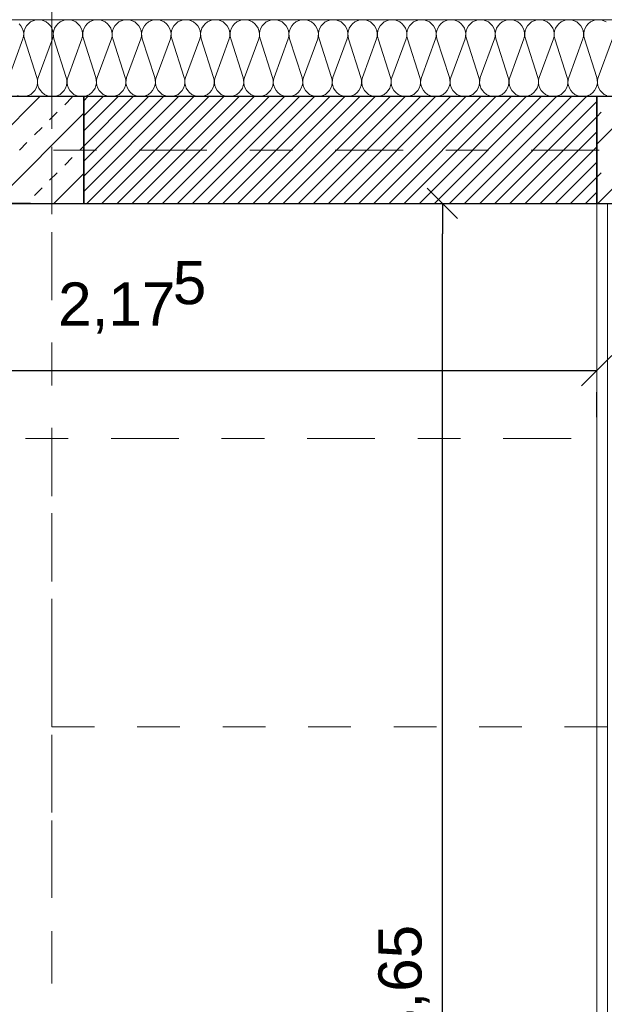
# Model space of a CAD drawing. Header units: metres. Extents: x -45.2 to 14.3, y -31.8 to 10.2.
# Tile 67 of 152: x -28.4 to -27.1, y -2 to 0.3. Entities that reach past the tile are written whole.
import ezdxf

# ---------------------------------------------------------------- set-up
doc = ezdxf.new("R2010")
doc.units = ezdxf.units.M
doc.header["$LTSCALE"] = 0.05
doc.linetypes.add('Achsen 01', pattern=[5.291531, 3.175, -1.058062, 0.352704, -0.705764])
doc.linetypes.add('Raster 01', pattern=[2, 1, -1])
doc.layers.get('0').update_dxf_attribs({"lineweight": 25})
for name, color, linetype, lineweight in [('013_Beton und Stahlbetonarbeiten-330 Außenwände', 7, 'Continuous', 25), ('039_Trockenbauarbeiten-340 Gipskarton', 7, 'Continuous', 9), ('AV1-Einrichtung Bemaßung', 7, 'Continuous', 9), ('AV1-Schnitt Achsen', 7, 'Achsen 01', 18)]:
    doc.layers.add(name, color=color, linetype=linetype, lineweight=lineweight)
for name, color, linetype, lineweight, true_color in [('014_Fassadenarbeiten-330 mineralische Dämmung', 7, 'Continuous', 9, 0x666666), ('AV1-Achsen', 1, 'Achsen 01', 18, 0xff0000), ('AV1-Raster', 7, 'Raster 01', 9, 0xa6a6a6)]:
    doc.layers.add(name, color=color, linetype=linetype, lineweight=lineweight, true_color=true_color)
doc.styles.add('Arial', font='arial.ttf')

msp = doc.modelspace()

# ---------------------------------------------------------------- linework, layer by layer
at = {"color": 0, "linetype": 'Continuous', "lineweight": 15}
for p, q in [((-27.4713, -0.0896), (-27.4006, -0.1604)), ((-27.0396, -0.4811), (-27.1104, -0.5518))]:
    msp.add_line(p, q, dxfattribs=at)
at = {"color": 0, "linetype": 'ByBlock', "lineweight": -2}
for p, q in [((-27.436, -0.125), (-27.436, -0.1957)), ((-27.075, -0.5164), (-27.1457, -0.5164))]:
    msp.add_line(p, q, dxfattribs=at)
at = {"layer": '013_Beton und Stahlbetonarbeiten-330 Außenwände', "color": 251, "linetype": 'Continuous', "lineweight": 13, "true_color": 0x4c4c4c}
for p, q in [((-28.3779, 0.125), (-28.6279, -0.125)), ((-28.3196, 0.1061), (-28.3019, 0.1237)), ((-26.9637, 0.125), (-27.075, 0.0137)), ((-26.8223, 0.125), (-27.0723, -0.125)), ((-28.275, 0.0865), (-28.4865, -0.125)), ((-28.355, 0.0707), (-28.3373, 0.0884)), ((-27.075, 0.0779), (-27.0645, 0.0884)), ((-28.3903, 0.0354), (-28.3727, 0.053)), ((-28.4257, 0), (-28.408, 0.0177)), ((-28.2843, 0), (-28.275, 0.0093)), ((-28.3196, -0.0354), (-28.3019, -0.0177)), ((-28.355, -0.0707), (-28.3373, -0.053)), ((-28.275, -0.0549), (-28.3451, -0.125)), ((-27.075, -0.0635), (-27.0645, -0.053)), ((-28.3903, -0.1061), (-28.3727, -0.0884)), ((-28.4093, -0.125), (-28.408, -0.1237))]:
    msp.add_line(p, q, dxfattribs=at)
at = {"layer": '013_Beton und Stahlbetonarbeiten-330 Außenwände', "color": 1, "linetype": 'Continuous', "lineweight": 9, "true_color": 0xff0000}
for p, q in [((-28.275, 0.1153), (-28.2653, 0.125)), ((-28.275, 0.08), (-28.23, 0.125)), ((-28.275, 0.0446), (-28.1946, 0.125)), ((-28.275, 0.0093), (-28.1593, 0.125)), ((-28.275, -0.0261), (-28.1239, 0.125)), ((-28.275, -0.0614), (-28.0886, 0.125)), ((-28.275, -0.0968), (-28.0532, 0.125)), ((-28.2678, -0.125), (-28.0178, 0.125)), ((-28.2325, -0.125), (-27.9825, 0.125)), ((-28.1971, -0.125), (-27.9471, 0.125)), ((-28.1618, -0.125), (-27.9118, 0.125)), ((-28.1264, -0.125), (-27.8764, 0.125)), ((-28.0911, -0.125), (-27.8411, 0.125)), ((-28.0557, -0.125), (-27.8057, 0.125)), ((-28.0204, -0.125), (-27.7704, 0.125)), ((-27.985, -0.125), (-27.735, 0.125)), ((-27.9497, -0.125), (-27.6997, 0.125)), ((-27.9143, -0.125), (-27.6643, 0.125)), ((-27.8789, -0.125), (-27.6289, 0.125)), ((-27.8436, -0.125), (-27.5936, 0.125)), ((-27.8082, -0.125), (-27.5582, 0.125)), ((-27.7729, -0.125), (-27.5229, 0.125)), ((-27.7375, -0.125), (-27.4875, 0.125)), ((-27.7022, -0.125), (-27.4522, 0.125)), ((-27.6668, -0.125), (-27.4168, 0.125)), ((-27.6315, -0.125), (-27.3815, 0.125)), ((-27.5961, -0.125), (-27.3461, 0.125)), ((-27.5607, -0.125), (-27.3107, 0.125)), ((-27.5254, -0.125), (-27.2754, 0.125)), ((-27.49, -0.125), (-27.24, 0.125)), ((-27.4547, -0.125), (-27.2047, 0.125)), ((-27.4193, -0.125), (-27.1693, 0.125)), ((-27.384, -0.125), (-27.134, 0.125)), ((-27.3486, -0.125), (-27.0986, 0.125)), ((-27.3133, -0.125), (-27.075, 0.1133)), ((-27.2779, -0.125), (-27.075, 0.0779)), ((-27.2425, -0.125), (-27.075, 0.0425)), ((-27.2072, -0.125), (-27.075, 0.0072)), ((-27.1718, -0.125), (-27.075, -0.0282)), ((-27.1365, -0.125), (-27.075, -0.0635)), ((-27.1011, -0.125), (-27.075, -0.0989))]:
    msp.add_line(p, q, dxfattribs=at)
at = {"layer": '013_Beton und Stahlbetonarbeiten-330 Außenwände'}
for points in [[(-39.275, 0.125), (-39.275, -1.425), (-39.025, -1.425), (-39.025, -0.125), (-28.275, -0.125), (-28.275, 0.125)], [(-28.275, 0.125), (-28.275, -0.125), (-27.075, -0.125), (-27.075, 0.125)], [(-18.775, 0.125), (-27.075, 0.125), (-27.075, -0.125), (-18.775, -0.125)]]:
    msp.add_lwpolyline(points, close=True, dxfattribs=at)
at = {"layer": '014_Fassadenarbeiten-330 mineralische Dämmung'}
msp.add_lwpolyline([(-36.8275, -5.525), (-39.275, -5.525), (-39.275, 0.125), (-18.9, 0.125), (-18.9, 0.305), (-39.455, 0.305), (-39.455, -5.705), (-36.8275, -5.705)], close=True, dxfattribs=at)
for points in [[(-27.0527, 0.2997), (-27.0585, 0.3026), (-27.0647, 0.3044), (-27.0712, 0.305), (-27.0776, 0.3044), (-27.0838, 0.3026), (-27.0896, 0.2997), (-27.0947, 0.2957), (-27.099, 0.2908), (-27.1023, 0.2853), (-27.1045, 0.2792), (-27.1055, 0.2728), (-27.1053, 0.2663), (-27.1039, 0.26), (-27.075, 0.17), (-27.075, 0.17), (-27.0736, 0.1637), (-27.0734, 0.1572), (-27.0745, 0.1508), (-27.0767, 0.1447), (-27.08, 0.1392), (-27.0843, 0.1343), (-27.0894, 0.1303), (-27.0951, 0.1274), (-27.1014, 0.1256), (-27.1078, 0.125), (-27.1143, 0.1256), (-27.1205, 0.1274), (-27.1262, 0.1303), (-27.1314, 0.1343), (-27.1357, 0.1392), (-27.139, 0.1447), (-27.1412, 0.1508), (-27.1422, 0.1572), (-27.142, 0.1637), (-27.1406, 0.17), (-27.1073, 0.26), (-27.1073, 0.26), (-27.1059, 0.2663), (-27.1057, 0.2728), (-27.1068, 0.2792), (-27.109, 0.2853), (-27.1123, 0.2908), (-27.1166, 0.2957), (-27.1217, 0.2997), (-27.1274, 0.3026), (-27.1337, 0.3044), (-27.1401, 0.305), (-27.1466, 0.3044), (-27.1528, 0.3026), (-27.1585, 0.2997), (-27.1637, 0.2957), (-27.1679, 0.2908), (-27.1712, 0.2853), (-27.1735, 0.2792), (-27.1745, 0.2728), (-27.1743, 0.2663), (-27.1729, 0.26), (-27.144, 0.17), (-27.144, 0.17), (-27.1426, 0.1637), (-27.1424, 0.1572), (-27.1434, 0.1508), (-27.1456, 0.1447), (-27.1489, 0.1392), (-27.1532, 0.1343), (-27.1583, 0.1303), (-27.1641, 0.1274), (-27.1703, 0.1256), (-27.1768, 0.125), (-27.1832, 0.1256), (-27.1894, 0.1274), (-27.1952, 0.1303), (-27.2003, 0.1343), (-27.2046, 0.1392), (-27.2079, 0.1447), (-27.2101, 0.1508), (-27.2111, 0.1572), (-27.2109, 0.1637), (-27.2095, 0.17), (-27.1763, 0.26), (-27.1763, 0.26), (-27.1749, 0.2663), (-27.1747, 0.2728), (-27.1757, 0.2792), (-27.1779, 0.2853), (-27.1812, 0.2908), (-27.1855, 0.2957), (-27.1906, 0.2997), (-27.1964, 0.3026), (-27.2026, 0.3044), (-27.2091, 0.305), (-27.2155, 0.3044), (-27.2217, 0.3026), (-27.2275, 0.2997), (-27.2326, 0.2957), (-27.2369, 0.2908), (-27.2402, 0.2853), (-27.2424, 0.2792), (-27.2434, 0.2728), (-27.2432, 0.2663), (-27.2418, 0.26), (-27.2129, 0.17), (-27.2129, 0.17), (-27.2115, 0.1637), (-27.2113, 0.1572), (-27.2123, 0.1508), (-27.2145, 0.1447), (-27.2179, 0.1392), (-27.2221, 0.1343), (-27.2273, 0.1303), (-27.233, 0.1274), (-27.2392, 0.1256), (-27.2457, 0.125), (-27.2521, 0.1256), (-27.2584, 0.1274), (-27.2641, 0.1303), (-27.2693, 0.1343), (-27.2735, 0.1392), (-27.2768, 0.1447), (-27.279, 0.1508), (-27.2801, 0.1572), (-27.2799, 0.1637), (-27.2785, 0.17), (-27.2452, 0.26), (-27.2452, 0.26), (-27.2438, 0.2663), (-27.2436, 0.2728), (-27.2447, 0.2792), (-27.2469, 0.2853), (-27.2502, 0.2908), (-27.2544, 0.2957), (-27.2596, 0.2997), (-27.2653, 0.3026), (-27.2716, 0.3044), (-27.278, 0.305), (-27.2844, 0.3044), (-27.2907, 0.3026), (-27.2964, 0.2997), (-27.3015, 0.2957), (-27.3058, 0.2908), (-27.3091, 0.2853), (-27.3113, 0.2792), (-27.3124, 0.2728), (-27.3122, 0.2663), (-27.3108, 0.26), (-27.2819, 0.17), (-27.2819, 0.17), (-27.2805, 0.1637), (-27.2803, 0.1572), (-27.2813, 0.1508), (-27.2835, 0.1447), (-27.2868, 0.1392), (-27.2911, 0.1343), (-27.2962, 0.1303), (-27.302, 0.1274), (-27.3082, 0.1256), (-27.3146, 0.125), (-27.3211, 0.1256), (-27.3273, 0.1274), (-27.3331, 0.1303), (-27.3382, 0.1343), (-27.3425, 0.1392), (-27.3458, 0.1447), (-27.348, 0.1508), (-27.349, 0.1572), (-27.3488, 0.1637), (-27.3474, 0.17), (-27.3142, 0.26), (-27.3142, 0.26), (-27.3128, 0.2663), (-27.3126, 0.2728), (-27.3136, 0.2792), (-27.3158, 0.2853), (-27.3191, 0.2908), (-27.3234, 0.2957), (-27.3285, 0.2997), (-27.3343, 0.3026), (-27.3405, 0.3044), (-27.3469, 0.305), (-27.3534, 0.3044), (-27.3596, 0.3026), (-27.3654, 0.2997), (-27.3705, 0.2957), (-27.3748, 0.2908), (-27.3781, 0.2853), (-27.3803, 0.2792), (-27.3813, 0.2728), (-27.3811, 0.2663), (-27.3797, 0.26), (-27.3508, 0.17), (-27.3508, 0.17), (-27.3494, 0.1637), (-27.3492, 0.1572), (-27.3502, 0.1508), (-27.3524, 0.1447), (-27.3557, 0.1392), (-27.36, 0.1343), (-27.3651, 0.1303), (-27.3709, 0.1274), (-27.3771, 0.1256), (-27.3836, 0.125), (-27.39, 0.1256), (-27.3963, 0.1274), (-27.402, 0.1303), (-27.4071, 0.1343), (-27.4114, 0.1392), (-27.4147, 0.1447), (-27.4169, 0.1508), (-27.418, 0.1572), (-27.4178, 0.1637), (-27.4164, 0.17), (-27.3831, 0.26), (-27.3831, 0.26), (-27.3817, 0.2663), (-27.3815, 0.2728), (-27.3825, 0.2792), (-27.3847, 0.2853), (-27.388, 0.2908), (-27.3923, 0.2957), (-27.3975, 0.2997), (-27.4032, 0.3026), (-27.4094, 0.3044), (-27.4159, 0.305), (-27.4223, 0.3044), (-27.4285, 0.3026), (-27.4343, 0.2997), (-27.4394, 0.2957), (-27.4437, 0.2908), (-27.447, 0.2853), (-27.4492, 0.2792), (-27.4503, 0.2728), (-27.4501, 0.2663), (-27.4487, 0.26), (-27.4197, 0.17), (-27.4197, 0.17), (-27.4183, 0.1637), (-27.4182, 0.1572), (-27.4192, 0.1508), (-27.4214, 0.1447), (-27.4247, 0.1392), (-27.429, 0.1343), (-27.4341, 0.1303), (-27.4399, 0.1274), (-27.4461, 0.1256), (-27.4525, 0.125), (-27.459, 0.1256), (-27.4652, 0.1274), (-27.471, 0.1303), (-27.4761, 0.1343), (-27.4804, 0.1392), (-27.4837, 0.1447), (-27.4859, 0.1508), (-27.4869, 0.1572), (-27.4867, 0.1637), (-27.4853, 0.17), (-27.452, 0.26), (-27.452, 0.26), (-27.4506, 0.2663), (-27.4505, 0.2728), (-27.4515, 0.2792), (-27.4537, 0.2853), (-27.457, 0.2908), (-27.4613, 0.2957), (-27.4664, 0.2997), (-27.4722, 0.3026), (-27.4784, 0.3044), (-27.4848, 0.305), (-27.4913, 0.3044), (-27.4975, 0.3026), (-27.5033, 0.2997), (-27.5084, 0.2957), (-27.5127, 0.2908), (-27.516, 0.2853), (-27.5182, 0.2792), (-27.5192, 0.2728), (-27.519, 0.2663), (-27.5176, 0.26), (-27.4887, 0.17), (-27.4887, 0.17), (-27.4873, 0.1637), (-27.4871, 0.1572), (-27.4881, 0.1508), (-27.4903, 0.1447), (-27.4936, 0.1392), (-27.4979, 0.1343), (-27.503, 0.1303), (-27.5088, 0.1274), (-27.515, 0.1256), (-27.5215, 0.125), (-27.5279, 0.1256), (-27.5341, 0.1274), (-27.5399, 0.1303), (-27.545, 0.1343), (-27.5493, 0.1392), (-27.5526, 0.1447), (-27.5548, 0.1508), (-27.5558, 0.1572), (-27.5557, 0.1637), (-27.5543, 0.17), (-27.521, 0.26), (-27.521, 0.26), (-27.5196, 0.2663), (-27.5194, 0.2728), (-27.5204, 0.2792), (-27.5226, 0.2853), (-27.5259, 0.2908), (-27.5302, 0.2957), (-27.5353, 0.2997), (-27.5411, 0.3026), (-27.5473, 0.3044), (-27.5538, 0.305), (-27.5602, 0.3044), (-27.5664, 0.3026), (-27.5722, 0.2997), (-27.5773, 0.2957), (-27.5816, 0.2908), (-27.5849, 0.2853), (-27.5871, 0.2792), (-27.5881, 0.2728), (-27.588, 0.2663), (-27.5866, 0.26), (-27.5576, 0.17), (-27.5576, 0.17), (-27.5562, 0.1637), (-27.556, 0.1572), (-27.5571, 0.1508), (-27.5593, 0.1447), (-27.5626, 0.1392), (-27.5669, 0.1343), (-27.572, 0.1303), (-27.5778, 0.1274), (-27.584, 0.1256), (-27.5904, 0.125), (-27.5969, 0.1256), (-27.6031, 0.1274), (-27.6089, 0.1303), (-27.614, 0.1343), (-27.6183, 0.1392), (-27.6216, 0.1447), (-27.6238, 0.1508), (-27.6248, 0.1572), (-27.6246, 0.1637), (-27.6232, 0.17), (-27.5899, 0.26), (-27.5899, 0.26), (-27.5885, 0.2663), (-27.5883, 0.2728), (-27.5894, 0.2792), (-27.5916, 0.2853), (-27.5949, 0.2908), (-27.5992, 0.2957), (-27.6043, 0.2997), (-27.6101, 0.3026), (-27.6163, 0.3044), (-27.6227, 0.305), (-27.6292, 0.3044), (-27.6354, 0.3026), (-27.6412, 0.2997), (-27.6463, 0.2957), (-27.6506, 0.2908), (-27.6539, 0.2853), (-27.6561, 0.2792), (-27.6571, 0.2728), (-27.6569, 0.2663), (-27.6555, 0.26), (-27.6266, 0.17), (-27.6266, 0.17), (-27.6252, 0.1637), (-27.625, 0.1572), (-27.626, 0.1508), (-27.6282, 0.1447), (-27.6315, 0.1392), (-27.6358, 0.1343), (-27.6409, 0.1303), (-27.6467, 0.1274), (-27.6529, 0.1256), (-27.6594, 0.125), (-27.6658, 0.1256), (-27.672, 0.1274), (-27.6778, 0.1303), (-27.6829, 0.1343), (-27.6872, 0.1392), (-27.6905, 0.1447), (-27.6927, 0.1508), (-27.6937, 0.1572), (-27.6935, 0.1637), (-27.6922, 0.17), (-27.6589, 0.26), (-27.6589, 0.26), (-27.6575, 0.2663), (-27.6573, 0.2728), (-27.6583, 0.2792), (-27.6605, 0.2853), (-27.6638, 0.2908), (-27.6681, 0.2957), (-27.6732, 0.2997), (-27.679, 0.3026), (-27.6852, 0.3044), (-27.6917, 0.305), (-27.6981, 0.3044), (-27.7043, 0.3026), (-27.7101, 0.2997), (-27.7152, 0.2957), (-27.7195, 0.2908), (-27.7228, 0.2853), (-27.725, 0.2792), (-27.726, 0.2728), (-27.7258, 0.2663), (-27.7244, 0.26), (-27.6955, 0.17), (-27.6955, 0.17), (-27.6941, 0.1637), (-27.6939, 0.1572), (-27.695, 0.1508), (-27.6972, 0.1447), (-27.7005, 0.1392), (-27.7048, 0.1343), (-27.7099, 0.1303), (-27.7156, 0.1274), (-27.7219, 0.1256), (-27.7283, 0.125), (-27.7348, 0.1256), (-27.741, 0.1274), (-27.7467, 0.1303), (-27.7519, 0.1343), (-27.7562, 0.1392), (-27.7595, 0.1447), (-27.7617, 0.1508), (-27.7627, 0.1572), (-27.7625, 0.1637), (-27.7611, 0.17), (-27.7278, 0.26), (-27.7278, 0.26), (-27.7264, 0.2663), (-27.7262, 0.2728), (-27.7273, 0.2792), (-27.7295, 0.2853), (-27.7328, 0.2908), (-27.7371, 0.2957), (-27.7422, 0.2997), (-27.7479, 0.3026), (-27.7542, 0.3044), (-27.7606, 0.305), (-27.7671, 0.3044), (-27.7733, 0.3026), (-27.779, 0.2997), (-27.7842, 0.2957), (-27.7884, 0.2908), (-27.7918, 0.2853), (-27.794, 0.2792), (-27.795, 0.2728), (-27.7948, 0.2663), (-27.7934, 0.26), (-27.7645, 0.17), (-27.7645, 0.17), (-27.7631, 0.1637), (-27.7629, 0.1572), (-27.7639, 0.1508), (-27.7661, 0.1447), (-27.7694, 0.1392), (-27.7737, 0.1343), (-27.7788, 0.1303), (-27.7846, 0.1274), (-27.7908, 0.1256), (-27.7973, 0.125), (-27.8037, 0.1256), (-27.8099, 0.1274), (-27.8157, 0.1303), (-27.8208, 0.1343), (-27.8251, 0.1392), (-27.8284, 0.1447), (-27.8306, 0.1508), (-27.8316, 0.1572), (-27.8314, 0.1637), (-27.83, 0.17), (-27.7968, 0.26), (-27.7968, 0.26), (-27.7954, 0.2663), (-27.7952, 0.2728), (-27.7962, 0.2792), (-27.7984, 0.2853), (-27.8017, 0.2908), (-27.806, 0.2957), (-27.8111, 0.2997), (-27.8169, 0.3026), (-27.8231, 0.3044), (-27.8296, 0.305), (-27.836, 0.3044), (-27.8422, 0.3026), (-27.848, 0.2997), (-27.8531, 0.2957), (-27.8574, 0.2908), (-27.8607, 0.2853), (-27.8629, 0.2792), (-27.8639, 0.2728), (-27.8637, 0.2663), (-27.8623, 0.26), (-27.8334, 0.17), (-27.8334, 0.17), (-27.832, 0.1637), (-27.8318, 0.1572), (-27.8329, 0.1508), (-27.8351, 0.1447), (-27.8384, 0.1392), (-27.8426, 0.1343), (-27.8478, 0.1303), (-27.8535, 0.1274), (-27.8598, 0.1256), (-27.8662, 0.125), (-27.8726, 0.1256), (-27.8789, 0.1274), (-27.8846, 0.1303), (-27.8898, 0.1343), (-27.894, 0.1392), (-27.8973, 0.1447), (-27.8995, 0.1508), (-27.9006, 0.1572), (-27.9004, 0.1637), (-27.899, 0.17), (-27.8657, 0.26), (-27.8657, 0.26), (-27.8643, 0.2663), (-27.8641, 0.2728), (-27.8652, 0.2792), (-27.8674, 0.2853), (-27.8707, 0.2908), (-27.8749, 0.2957), (-27.8801, 0.2997), (-27.8858, 0.3026), (-27.8921, 0.3044), (-27.8985, 0.305), (-27.9049, 0.3044), (-27.9112, 0.3026), (-27.9169, 0.2997), (-27.9221, 0.2957), (-27.9263, 0.2908), (-27.9296, 0.2853), (-27.9318, 0.2792), (-27.9329, 0.2728), (-27.9327, 0.2663), (-27.9313, 0.26), (-27.9024, 0.17), (-27.9024, 0.17), (-27.901, 0.1637), (-27.9008, 0.1572), (-27.9018, 0.1508), (-27.904, 0.1447), (-27.9073, 0.1392), (-27.9116, 0.1343), (-27.9167, 0.1303), (-27.9225, 0.1274), (-27.9287, 0.1256), (-27.9351, 0.125), (-27.9416, 0.1256), (-27.9478, 0.1274), (-27.9536, 0.1303), (-27.9587, 0.1343), (-27.963, 0.1392), (-27.9663, 0.1447), (-27.9685, 0.1508), (-27.9695, 0.1572), (-27.9693, 0.1637), (-27.9679, 0.17), (-27.9347, 0.26), (-27.9347, 0.26), (-27.9333, 0.2663), (-27.9331, 0.2728), (-27.9341, 0.2792), (-27.9363, 0.2853), (-27.9396, 0.2908), (-27.9439, 0.2957), (-27.949, 0.2997), (-27.9548, 0.3026), (-27.961, 0.3044), (-27.9674, 0.305), (-27.9739, 0.3044), (-27.9801, 0.3026), (-27.9859, 0.2997), (-27.991, 0.2957), (-27.9953, 0.2908), (-27.9986, 0.2853), (-28.0008, 0.2792), (-28.0018, 0.2728), (-28.0016, 0.2663), (-28.0002, 0.26), (-27.9713, 0.17), (-27.9713, 0.17), (-27.9699, 0.1637), (-27.9697, 0.1572), (-27.9707, 0.1508), (-27.9729, 0.1447), (-27.9762, 0.1392), (-27.9805, 0.1343), (-27.9857, 0.1303), (-27.9914, 0.1274), (-27.9976, 0.1256), (-28.0041, 0.125), (-28.0105, 0.1256), (-28.0168, 0.1274), (-28.0225, 0.1303), (-28.0276, 0.1343), (-28.0319, 0.1392), (-28.0352, 0.1447), (-28.0374, 0.1508), (-28.0385, 0.1572), (-28.0383, 0.1637), (-28.0369, 0.17), (-28.0036, 0.26), (-28.0036, 0.26), (-28.0022, 0.2663), (-28.002, 0.2728), (-28.003, 0.2792), (-28.0052, 0.2853), (-28.0086, 0.2908), (-28.0128, 0.2957), (-28.018, 0.2997), (-28.0237, 0.3026), (-28.0299, 0.3044), (-28.0364, 0.305), (-28.0428, 0.3044), (-28.0491, 0.3026), (-28.0548, 0.2997), (-28.0599, 0.2957), (-28.0642, 0.2908), (-28.0675, 0.2853), (-28.0697, 0.2792), (-28.0708, 0.2728), (-28.0706, 0.2663), (-28.0692, 0.26), (-28.0402, 0.17), (-28.0402, 0.17), (-28.0389, 0.1637), (-28.0387, 0.1572), (-28.0397, 0.1508), (-28.0419, 0.1447), (-28.0452, 0.1392), (-28.0495, 0.1343), (-28.0546, 0.1303), (-28.0604, 0.1274), (-28.0666, 0.1256), (-28.073, 0.125), (-28.0795, 0.1256), (-28.0857, 0.1274), (-28.0915, 0.1303), (-28.0966, 0.1343), (-28.1009, 0.1392), (-28.1042, 0.1447), (-28.1064, 0.1508), (-28.1074, 0.1572), (-28.1072, 0.1637), (-28.1058, 0.17), (-28.0725, 0.26), (-28.0725, 0.26), (-28.0712, 0.2663), (-28.071, 0.2728), (-28.072, 0.2792), (-28.0742, 0.2853), (-28.0775, 0.2908), (-28.0818, 0.2957), (-28.0869, 0.2997), (-28.0927, 0.3026), (-28.0989, 0.3044), (-28.1053, 0.305), (-28.1118, 0.3044), (-28.118, 0.3026), (-28.1238, 0.2997), (-28.1289, 0.2957), (-28.1332, 0.2908), (-28.1365, 0.2853), (-28.1387, 0.2792), (-28.1397, 0.2728), (-28.1395, 0.2663), (-28.1381, 0.26), (-28.1092, 0.17), (-28.1092, 0.17), (-28.1078, 0.1637), (-28.1076, 0.1572), (-28.1086, 0.1508), (-28.1108, 0.1447), (-28.1141, 0.1392), (-28.1184, 0.1343), (-28.1235, 0.1303), (-28.1293, 0.1274), (-28.1355, 0.1256), (-28.142, 0.125), (-28.1484, 0.1256), (-28.1546, 0.1274), (-28.1604, 0.1303), (-28.1655, 0.1343), (-28.1698, 0.1392), (-28.1731, 0.1447), (-28.1753, 0.1508), (-28.1764, 0.1572), (-28.1762, 0.1637), (-28.1748, 0.17), (-28.1415, 0.26), (-28.1415, 0.26), (-28.1401, 0.2663), (-28.1399, 0.2728), (-28.1409, 0.2792), (-28.1431, 0.2853), (-28.1464, 0.2908), (-28.1507, 0.2957), (-28.1558, 0.2997), (-28.1616, 0.3026), (-28.1678, 0.3044), (-28.1743, 0.305), (-28.1807, 0.3044), (-28.1869, 0.3026), (-28.1927, 0.2997), (-28.1978, 0.2957), (-28.2021, 0.2908), (-28.2054, 0.2853), (-28.2076, 0.2792), (-28.2086, 0.2728), (-28.2085, 0.2663), (-28.2071, 0.26), (-28.1781, 0.17), (-28.1781, 0.17), (-28.1767, 0.1637), (-28.1765, 0.1572), (-28.1776, 0.1508), (-28.1798, 0.1447), (-28.1831, 0.1392), (-28.1874, 0.1343), (-28.1925, 0.1303), (-28.1983, 0.1274), (-28.2045, 0.1256), (-28.2109, 0.125), (-28.2174, 0.1256), (-28.2236, 0.1274), (-28.2294, 0.1303), (-28.2345, 0.1343), (-28.2388, 0.1392), (-28.2421, 0.1447), (-28.2443, 0.1508), (-28.2453, 0.1572), (-28.2451, 0.1637), (-28.2437, 0.17), (-28.2104, 0.26), (-28.2104, 0.26), (-28.209, 0.2663), (-28.2089, 0.2728), (-28.2099, 0.2792), (-28.2121, 0.2853), (-28.2154, 0.2908), (-28.2197, 0.2957), (-28.2248, 0.2997), (-28.2306, 0.3026), (-28.2368, 0.3044), (-28.2432, 0.305), (-28.2497, 0.3044), (-28.2559, 0.3026), (-28.2617, 0.2997), (-28.2668, 0.2957), (-28.2711, 0.2908), (-28.2744, 0.2853), (-28.2766, 0.2792), (-28.2776, 0.2728), (-28.2774, 0.2663), (-28.276, 0.26), (-28.2471, 0.17), (-28.2471, 0.17), (-28.2457, 0.1637), (-28.2455, 0.1572), (-28.2465, 0.1508), (-28.2487, 0.1447), (-28.252, 0.1392), (-28.2563, 0.1343), (-28.2614, 0.1303), (-28.2672, 0.1274), (-28.2734, 0.1256), (-28.2799, 0.125), (-28.2863, 0.1256), (-28.2925, 0.1274), (-28.2983, 0.1303), (-28.3034, 0.1343), (-28.3077, 0.1392), (-28.311, 0.1447), (-28.3132, 0.1508), (-28.3142, 0.1572), (-28.3141, 0.1637), (-28.3127, 0.17), (-28.2794, 0.26), (-28.2794, 0.26), (-28.278, 0.2663), (-28.2778, 0.2728), (-28.2788, 0.2792), (-28.281, 0.2853), (-28.2843, 0.2908), (-28.2886, 0.2957), (-28.2937, 0.2997), (-28.2995, 0.3026), (-28.3057, 0.3044), (-28.3122, 0.305), (-28.3186, 0.3044), (-28.3248, 0.3026), (-28.3306, 0.2997), (-28.3357, 0.2957), (-28.34, 0.2908), (-28.3433, 0.2853), (-28.3455, 0.2792), (-28.3465, 0.2728), (-28.3463, 0.2663), (-28.345, 0.26), (-28.316, 0.17), (-28.316, 0.17), (-28.3146, 0.1637), (-28.3144, 0.1572), (-28.3155, 0.1508), (-28.3177, 0.1447), (-28.321, 0.1392), (-28.3253, 0.1343), (-28.3304, 0.1303), (-28.3361, 0.1274), (-28.3424, 0.1256), (-28.3488, 0.125), (-28.3553, 0.1256), (-28.3615, 0.1274), (-28.3672, 0.1303), (-28.3724, 0.1343), (-28.3767, 0.1392), (-28.38, 0.1447), (-28.3822, 0.1508), (-28.3832, 0.1572), (-28.383, 0.1637), (-28.3816, 0.17), (-28.3483, 0.26), (-28.3483, 0.26), (-28.3469, 0.2663), (-28.3467, 0.2728), (-28.3478, 0.2792), (-28.35, 0.2853), (-28.3533, 0.2908), (-28.3576, 0.2957), (-28.3627, 0.2997), (-28.3685, 0.3026), (-28.3747, 0.3044), (-28.3811, 0.305), (-28.3876, 0.3044), (-28.3938, 0.3026), (-28.3995, 0.2997), (-28.4047, 0.2957), (-28.409, 0.2908), (-28.4123, 0.2853), (-28.4145, 0.2792), (-28.4155, 0.2728), (-28.4153, 0.2663), (-28.4139, 0.26), (-28.385, 0.17), (-28.385, 0.17), (-28.3836, 0.1637), (-28.3834, 0.1572), (-28.3844, 0.1508), (-28.3866, 0.1447), (-28.3899, 0.1392), (-28.3942, 0.1343), (-28.3993, 0.1303), (-28.4051, 0.1274), (-28.4113, 0.1256), (-28.4178, 0.125), (-28.4242, 0.1256), (-28.4304, 0.1274)], [(-28.4505, 0.17), (-28.4173, 0.26), (-28.4173, 0.26), (-28.4159, 0.2663), (-28.4157, 0.2728), (-28.4167, 0.2792), (-28.4189, 0.2853), (-28.4222, 0.2908), (-28.4265, 0.2957)], [(-27.0515, 0.1274), (-27.0573, 0.1303), (-27.0624, 0.1343), (-27.0667, 0.1392), (-27.07, 0.1447), (-27.0722, 0.1508), (-27.0732, 0.1572), (-27.073, 0.1637), (-27.0716, 0.17), (-27.0384, 0.26)]]:
    msp.add_lwpolyline(points, dxfattribs=at)
at = {"layer": '039_Trockenbauarbeiten-340 Gipskarton'}
msp.add_lwpolyline([(-27.075, -3.75), (-27.075, -0.125), (-27.05, -0.125), (-27.05, -3.75)], close=True, dxfattribs=at)
at = {"layer": 'AV1-Achsen'}
for p, q in [((-28.35, -26.5), (-28.35, 4.9)), ((-43.2844, 0), (4.2656, 0))]:
    msp.add_line(p, q, dxfattribs=at)
at = {"layer": 'AV1-Einrichtung Bemaßung', "color": 0, "lineweight": -2}
for p, q in [((-28.4, -0.125), (-28.64, -0.125)), ((-27.575, -0.125), (-27.486, -0.125)), ((-27.436, -3.7043), (-27.436, -0.1957)), ((-27.1457, -0.5164), (-29.1793, -0.5164)), ((-27.075, -0.625), (-27.075, -0.5664))]:
    msp.add_line(p, q, dxfattribs=at)
at = {"layer": 'AV1-Raster'}
for p, q in [((-28.35, -22.95), (-28.35, 1.35)), ((1.35, -1.35), (-40.5, -1.35))]:
    msp.add_line(p, q, dxfattribs=at)
at = {"layer": 'AV1-Schnitt Achsen'}
msp.add_line((-43.35, -0.675), (4.2, -0.675), dxfattribs=at)
at = {"layer": 'Defpoints', "color": 0, "lineweight": 0}
for p, q in [((-28.35, 0), (-28.35, 0)), ((-28.35, 0), (-28.35, 0)), ((-27.436, -0.125), (-27.436, -0.125)), ((-27.075, -0.125), (-27.075, -0.125)), ((-27.075, -0.125), (-27.075, -0.125)), ((-27.075, -0.125), (-27.075, -0.125)), ((-27.075, -0.125), (-27.075, -0.125))]:
    msp.add_line(p, q, dxfattribs=at)

# ---------------------------------------------------------------- texts
at = {"layer": 'AV1-Einrichtung Bemaßung', "color": 0, "attachment_point": 7, "style": 'Arial'}
for s, insert, char_height in [('5', (-28.0667, -0.3622), 0.1009), ('2,17', (-28.3351, -0.4295), 0.10087)]:
    msp.add_mtext(s, dxfattribs=dict(at, insert=insert, char_height=char_height))
at = {"layer": 'AV1-Einrichtung Bemaßung', "color": 0, "insert": (-27.4661, -2.0873), "char_height": 0.10087, "attachment_point": 7, "rotation": 90, "style": 'Arial'}
msp.add_mtext('3,65', dxfattribs=at)

doc.saveas('drawing.dxf')
